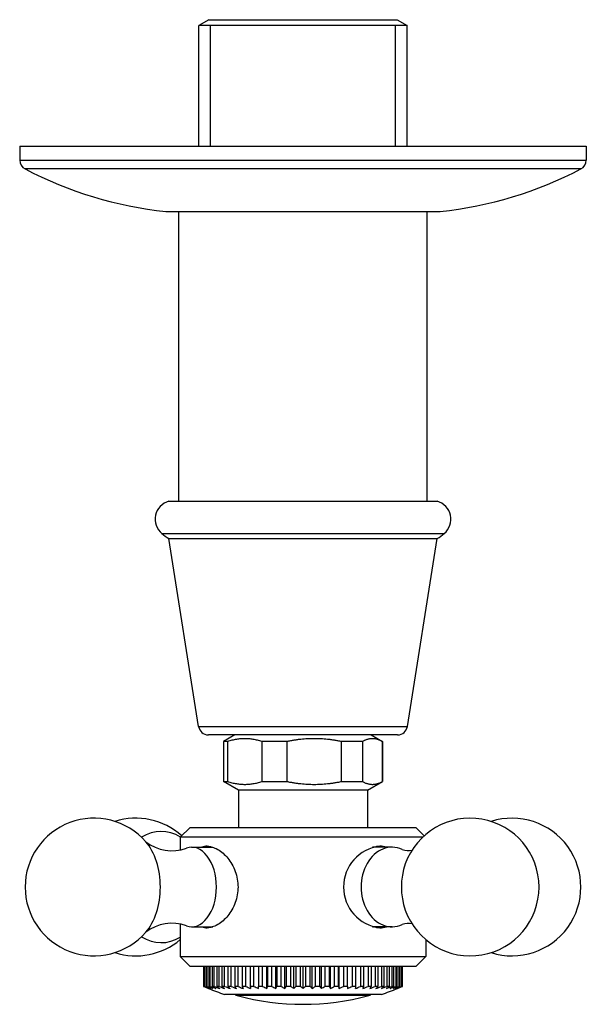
# Model space of a CAD drawing. Header units: millimetres. Extents: x -0.0285 to 0.0285, y -0.0863 to 0.0127.
import ezdxf

# ---------------------------------------------------------------- set-up
doc = ezdxf.new("R2010")
doc.units = ezdxf.units.MM
doc.layers.add('BLOCKS', color=3, linetype='Continuous')

msp = doc.modelspace()

# ---------------------------------------------------------------- linework, layer by layer
at = {"layer": 'BLOCKS'}
for p, q in [((-0.009477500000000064, 0.01272809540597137), (-0.01047750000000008, 0.01215074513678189)), ((-0.01047750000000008, 0), (-0.01047750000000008, 0.01215074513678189)), ((0.01047749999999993, 0.01215074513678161), (-0.01047750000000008, 0.01215074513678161)), ((-0.009477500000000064, 0.01272809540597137), (0.009477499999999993, 0.01272809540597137)), ((-0.00931500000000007, 0), (-0.00931500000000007, 0.01215074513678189)), ((0.009314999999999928, 0), (0.009314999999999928, 0.01215074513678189)), ((0.009477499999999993, 0.01272809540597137), (0.01047749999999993, 0.01215074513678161)), ((0.01047749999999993, 0), (0.01047749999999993, 0.01215074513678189)), ((-0.02850000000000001, 0), (-0.02850000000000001, -0.001398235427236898)), ((-0.02850000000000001, 0), (0.02850000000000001, 0)), ((0.02850000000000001, 0), (0.02850000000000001, -0.001398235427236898)), ((-0.02850000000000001, -0.001398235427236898), (0.02850000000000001, -0.001398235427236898)), ((0.02796151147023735, -0.002285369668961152), (-0.0279615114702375, -0.002285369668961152)), ((-0.01380378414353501, -0.006567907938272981), (0.01380378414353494, -0.006567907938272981)), ((-0.01375, -0.006570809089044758), (0.01375, -0.006570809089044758)), ((-0.0125, -0.03572166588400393), (-0.0125, -0.006570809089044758)), ((0.0125, -0.0357209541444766), (0.0125, -0.006570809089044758)), ((-0.01354142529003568, -0.03572169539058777), (0.01349999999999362, -0.03572092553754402)), ((0.0125, -0.035720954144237), (0.01349999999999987, -0.03572092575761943)), ((-0.01419542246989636, -0.03895322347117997), (0.01419826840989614, -0.03895322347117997)), ((-0.0105055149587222, -0.05837833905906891), (-0.01350000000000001, -0.03947190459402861)), ((-0.01350000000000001, -0.03947190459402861), (0.01350284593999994, -0.03947190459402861)), ((0.01050551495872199, -0.05837833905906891), (0.01350000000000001, -0.03947190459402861)), ((-0.0105055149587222, -0.05837833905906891), (0.01050551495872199, -0.05837833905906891)), ((0.009517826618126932, -0.05922190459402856), (-0.009517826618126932, -0.05922190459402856)), ((-0.006846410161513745, -0.05922190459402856), (-0.007999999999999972, -0.0598879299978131)), ((0.006846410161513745, -0.05922190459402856), (0.007999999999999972, -0.0598879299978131)), ((-0.007595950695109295, -0.0598879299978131), (-0.007999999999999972, -0.0598879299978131)), ((-0.007999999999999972, -0.0598879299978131), (-0.007999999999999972, -0.06390587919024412)), ((-0.007595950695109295, -0.0598879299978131), (-0.007595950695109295, -0.06390587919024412)), ((-0.001624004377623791, -0.0598879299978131), (-0.004118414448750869, -0.0598879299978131)), ((-0.004118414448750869, -0.06390587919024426), (-0.004118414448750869, -0.0598879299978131)), ((-0.001624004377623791, -0.0598879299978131), (-0.001624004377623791, -0.06390587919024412)), ((0.005971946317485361, -0.0598879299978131), (0.003880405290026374, -0.0598879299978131)), ((0.003880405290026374, -0.06390587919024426), (0.003880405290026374, -0.0598879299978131)), ((0.005971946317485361, -0.0598879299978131), (0.005971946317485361, -0.06390587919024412)), ((0.007999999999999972, -0.0598879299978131), (0.007998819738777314, -0.0598879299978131)), ((0.007998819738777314, -0.06390587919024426), (0.007998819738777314, -0.0598879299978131)), ((0.007999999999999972, -0.0598879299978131), (0.007999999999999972, -0.06390587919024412)), ((-0.007999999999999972, -0.06390587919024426), (-0.007595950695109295, -0.06390587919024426)), ((-0.006499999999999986, -0.06477190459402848), (-0.007999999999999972, -0.06390587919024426)), ((-0.004118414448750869, -0.06390587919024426), (-0.001624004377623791, -0.06390587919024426)), ((0.003880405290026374, -0.06390587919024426), (0.005971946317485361, -0.06390587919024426)), ((0.006499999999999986, -0.06477190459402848), (0.007999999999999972, -0.06390587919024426)), ((0.007998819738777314, -0.06390587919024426), (0.007999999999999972, -0.06390587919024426)), ((-0.006499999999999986, -0.06477190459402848), (-0.006499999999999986, -0.06852190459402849)), ((0.004059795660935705, -0.06477190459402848), (-0.006499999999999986, -0.06477190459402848)), ((0.006499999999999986, -0.06477190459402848), (0.004059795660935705, -0.06477190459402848)), ((0.006499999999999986, -0.06477190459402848), (0.006499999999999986, -0.06852190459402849)), ((-0.01135000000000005, -0.06852190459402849), (-0.01234999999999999, -0.06952190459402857)), ((-0.01135000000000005, -0.06852190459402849), (0.007089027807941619, -0.06852190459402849)), ((0.007089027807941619, -0.06852190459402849), (0.01134999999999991, -0.06852190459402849)), ((0.01135000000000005, -0.06852190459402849), (0.01219400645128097, -0.06936591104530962)), ((-0.01234999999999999, -0.06952190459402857), (-0.01234999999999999, -0.07077413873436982)), ((0.007713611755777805, -0.06952190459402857), (-0.01234999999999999, -0.06952190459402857)), ((0.01202571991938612, -0.06952190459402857), (0.007713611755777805, -0.06952190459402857)), ((-0.01120674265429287, -0.07052190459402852), (-0.009057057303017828, -0.07052190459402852)), ((0.008962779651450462, -0.07052190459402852), (0.007089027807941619, -0.07052190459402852)), ((-0.01234999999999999, -0.07826967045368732), (-0.01234999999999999, -0.0815219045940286)), ((-0.01120674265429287, -0.07852190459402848), (-0.009057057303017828, -0.07852190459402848)), ((0.008962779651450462, -0.07852190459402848), (0.007089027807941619, -0.07852190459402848)), ((0.01234999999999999, -0.0798136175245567), (0.01234999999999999, -0.0815219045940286)), ((-0.01135000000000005, -0.08252190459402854), (-0.01234999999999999, -0.0815219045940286)), ((-0.01234999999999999, -0.0815219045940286), (0.007713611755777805, -0.0815219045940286)), ((0.007713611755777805, -0.0815219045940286), (0.01234999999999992, -0.0815219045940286)), ((0.01135000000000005, -0.08252190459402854), (0.01234999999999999, -0.0815219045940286)), ((0.007089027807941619, -0.08252190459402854), (-0.01135000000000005, -0.08252190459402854)), ((-0.009995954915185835, -0.08252190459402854), (-0.009995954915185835, -0.08452190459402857)), ((-0.009975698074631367, -0.08452190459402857), (-0.009975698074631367, -0.08252190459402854)), ((-0.009920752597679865, -0.08252190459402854), (-0.009920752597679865, -0.08452190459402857)), ((-0.009859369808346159, -0.08452190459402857), (-0.009859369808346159, -0.08252190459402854)), ((-0.009751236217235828, -0.08252190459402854), (-0.009751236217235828, -0.08452190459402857)), ((-0.009648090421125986, -0.08452190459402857), (-0.009648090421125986, -0.08252190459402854)), ((-0.009487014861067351, -0.08252190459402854), (-0.009487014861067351, -0.08452190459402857)), ((-0.009343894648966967, -0.08452190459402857), (-0.009343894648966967, -0.08252190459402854)), ((-0.00913142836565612, -0.08252190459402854), (-0.00913142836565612, -0.08452190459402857)), ((-0.008941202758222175, -0.08452190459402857), (-0.008941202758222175, -0.08252190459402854)), ((-0.00868274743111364, -0.08252190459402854), (-0.00868274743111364, -0.08452190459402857)), ((-0.008448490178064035, -0.08452190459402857), (-0.008448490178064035, -0.08252190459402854)), ((-0.008154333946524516, -0.08252190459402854), (-0.008154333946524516, -0.08452190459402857)), ((-0.007882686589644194, -0.08452190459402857), (-0.007882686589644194, -0.08252190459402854)), ((-0.007547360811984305, -0.08252190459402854), (-0.007547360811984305, -0.08452190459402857)), ((-0.007240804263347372, -0.08452190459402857), (-0.007240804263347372, -0.08252190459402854)), ((-0.0068677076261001, -0.08252190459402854), (-0.0068677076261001, -0.08452190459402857)), ((-0.006529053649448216, -0.08452190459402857), (-0.006529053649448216, -0.08252190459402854)), ((-0.00612195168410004, -0.08252190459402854), (-0.00612195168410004, -0.08452190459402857)), ((-0.005754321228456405, -0.08452190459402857), (-0.005754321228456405, -0.08252190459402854)), ((-0.005317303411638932, -0.08252190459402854), (-0.005317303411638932, -0.08452190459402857)), ((-0.004929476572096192, -0.08452190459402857), (-0.004929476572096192, -0.08252190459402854)), ((-0.004478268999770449, -0.08252190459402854), (-0.004478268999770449, -0.08452190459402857)), ((-0.004057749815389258, -0.08452190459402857), (-0.004057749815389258, -0.08252190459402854)), ((-0.003624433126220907, -0.08473263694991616), (-0.003624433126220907, -0.08252190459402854)), ((-0.003574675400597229, -0.08252190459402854), (-0.003574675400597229, -0.08452190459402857)), ((-0.003141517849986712, -0.08452190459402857), (-0.003141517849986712, -0.08252190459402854)), ((-0.002746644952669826, -0.08473222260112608), (-0.002746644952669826, -0.08252190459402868)), ((-0.002642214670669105, -0.08252190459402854), (-0.002642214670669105, -0.08452190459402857)), ((-0.002195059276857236, -0.08452190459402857), (-0.002195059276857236, -0.08252190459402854)), ((-0.001842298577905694, -0.0847317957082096), (-0.001842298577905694, -0.08252190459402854)), ((-0.001684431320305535, -0.08252190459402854), (-0.001684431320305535, -0.08452190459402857)), ((-0.001227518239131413, -0.08452190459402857), (-0.001227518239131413, -0.08252190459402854)), ((-0.0009201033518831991, -0.08473136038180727), (-0.0009201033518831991, -0.08252190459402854)), ((-0.0007105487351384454, -0.08252190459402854), (-0.0007105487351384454, -0.08452190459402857)), ((-0.000248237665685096, -0.08452190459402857), (-0.000248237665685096, -0.08252190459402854)), ((5.529740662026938e-06, -0.08472662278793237), (5.529740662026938e-06, -0.08252190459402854)), ((0.000259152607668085, -0.08252190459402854), (0.000259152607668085, -0.08452190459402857)), ((0.0007219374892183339, -0.08452190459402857), (0.0007219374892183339, -0.08252190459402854)), ((0.0009311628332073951, -0.0847309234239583), (0.0009311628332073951, -0.08252190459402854)), ((0.001237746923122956, -0.08252190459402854), (0.001237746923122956, -0.08452190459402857)), ((0.001696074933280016, -0.08452190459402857), (0.001696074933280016, -0.08252190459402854)), ((0.001853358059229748, -0.08473092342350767), (0.001853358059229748, -0.08252190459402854)), ((0.002204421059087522, -0.08252190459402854), (0.002204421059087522, -0.08452190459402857)), ((0.002653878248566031, -0.08452190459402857), (0.002653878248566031, -0.08252190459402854)), ((0.002757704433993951, -0.08473092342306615), (0.002757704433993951, -0.08252190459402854)), ((0.003149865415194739, -0.08252190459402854), (0.003149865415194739, -0.08452190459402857)), ((0.003586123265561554, -0.08452190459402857), (0.003586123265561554, -0.08252190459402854)), ((0.003635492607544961, -0.08473092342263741), (0.003635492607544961, -0.08252190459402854)), ((0.004064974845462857, -0.08252190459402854), (0.004064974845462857, -0.08452190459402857)), ((0.004478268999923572, -0.08452190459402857), (0.004478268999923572, -0.08252190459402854)), ((0.004935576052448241, -0.08252190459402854), (0.004935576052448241, -0.08452190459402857)), ((0.005327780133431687, -0.08452190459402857), (0.005327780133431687, -0.08252190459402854)), ((0.005779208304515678, -0.08252190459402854), (0.005779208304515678, -0.08452190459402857)), ((0.006131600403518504, -0.08452190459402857), (0.006131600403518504, -0.08252190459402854)), ((0.006551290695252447, -0.08252190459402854), (0.006551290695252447, -0.08452190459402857)), ((0.006876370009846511, -0.08452190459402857), (0.006876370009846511, -0.08252190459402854)), ((0.01134999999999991, -0.08252190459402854), (0.007089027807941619, -0.08252190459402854)), ((0.007260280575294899, -0.08252190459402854), (0.007260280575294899, -0.08452190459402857)), ((0.007554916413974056, -0.08452190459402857), (0.007554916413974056, -0.08252190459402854)), ((0.007899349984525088, -0.08252190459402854), (0.007899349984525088, -0.08452190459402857)), ((0.008160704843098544, -0.08452190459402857), (0.008160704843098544, -0.08252190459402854)), ((0.008449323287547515, -0.08252190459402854), (0.008449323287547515, -0.08452190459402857)), ((0.008700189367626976, -0.08452190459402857), (0.008700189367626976, -0.08252190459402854)), ((0.008941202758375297, -0.08252190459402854), (0.008941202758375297, -0.08452190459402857)), ((0.009131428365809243, -0.08452190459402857), (0.009131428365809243, -0.08252190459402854)), ((0.009343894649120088, -0.08252190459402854), (0.009343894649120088, -0.08452190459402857)), ((0.009487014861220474, -0.08452190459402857), (0.009487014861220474, -0.08252190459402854)), ((0.009648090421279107, -0.08252190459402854), (0.009648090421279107, -0.08452190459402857)), ((0.00975123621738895, -0.08452190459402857), (0.00975123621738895, -0.08252190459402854)), ((0.009859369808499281, -0.08252190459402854), (0.009859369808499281, -0.08452190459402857)), ((0.00992075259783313, -0.08452190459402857), (0.00992075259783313, -0.08252190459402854)), ((0.00997569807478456, -0.08252190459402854), (0.00997569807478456, -0.08452190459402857)), ((0.009995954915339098, -0.08452190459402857), (0.009995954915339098, -0.08252190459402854)), ((-0.009975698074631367, -0.08452190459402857), (-0.009995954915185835, -0.08452190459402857)), ((-0.009859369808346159, -0.08452190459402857), (-0.009920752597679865, -0.08452190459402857)), ((-0.009648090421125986, -0.08452190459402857), (-0.009751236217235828, -0.08452190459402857)), ((-0.009343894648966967, -0.08452190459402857), (-0.009487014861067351, -0.08452190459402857)), ((-0.008941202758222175, -0.08452190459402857), (-0.00913142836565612, -0.08452190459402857)), ((-0.008448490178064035, -0.08452190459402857), (-0.00868274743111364, -0.08452190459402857)), ((-0.007882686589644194, -0.08452190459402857), (-0.008154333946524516, -0.08452190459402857)), ((-0.007240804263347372, -0.08452190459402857), (-0.007547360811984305, -0.08452190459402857)), ((-0.006529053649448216, -0.08452190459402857), (-0.0068677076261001, -0.08452190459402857)), ((-0.005754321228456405, -0.08452190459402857), (-0.00612195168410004, -0.08452190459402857)), ((-0.004929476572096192, -0.08452190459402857), (-0.005317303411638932, -0.08452190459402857)), ((-0.004057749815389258, -0.08452190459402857), (-0.004478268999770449, -0.08452190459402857)), ((-0.004478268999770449, -0.08472816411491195), (-0.004478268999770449, -0.08452190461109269)), ((-0.003141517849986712, -0.08452190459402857), (-0.003574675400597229, -0.08452190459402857)), ((-0.002195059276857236, -0.08452190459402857), (-0.002642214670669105, -0.08452190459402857)), ((-0.001227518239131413, -0.08452190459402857), (-0.001684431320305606, -0.08452190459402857)), ((-0.000248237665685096, -0.08452190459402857), (-0.0007105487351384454, -0.08452190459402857)), ((0.0007219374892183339, -0.08452190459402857), (0.000259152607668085, -0.08452190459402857)), ((0.001696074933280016, -0.08452190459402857), (0.001237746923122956, -0.08452190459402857)), ((0.002653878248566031, -0.08452190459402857), (0.002204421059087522, -0.08452190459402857)), ((0.003586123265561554, -0.08452190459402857), (0.003149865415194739, -0.08452190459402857)), ((0.004478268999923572, -0.08452190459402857), (0.004064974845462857, -0.08452190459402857)), ((0.004478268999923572, -0.08452190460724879), (0.004478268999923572, -0.08473092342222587)), ((0.005327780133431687, -0.08452190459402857), (0.004935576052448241, -0.08452190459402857)), ((0.006131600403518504, -0.08452190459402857), (0.005779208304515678, -0.08452190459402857)), ((0.006876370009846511, -0.08452190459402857), (0.006551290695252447, -0.08452190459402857)), ((0.007554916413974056, -0.08452190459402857), (0.007260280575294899, -0.08452190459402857)), ((0.008160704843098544, -0.08452190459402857), (0.007899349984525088, -0.08452190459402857)), ((0.008700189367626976, -0.08452190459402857), (0.008449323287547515, -0.08452190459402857)), ((0.009131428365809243, -0.08452190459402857), (0.008941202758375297, -0.08452190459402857)), ((0.009487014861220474, -0.08452190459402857), (0.009343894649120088, -0.08452190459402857)), ((0.00975123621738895, -0.08452190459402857), (0.009648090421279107, -0.08452190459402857)), ((0.00992075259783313, -0.08452190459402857), (0.00985936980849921, -0.08452190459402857)), ((0.009995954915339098, -0.08452190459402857), (0.00997569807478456, -0.08452190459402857)), ((0.00788733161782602, -0.08532190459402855), (-0.0078873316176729, -0.08532190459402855)), ((0.006631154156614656, -0.08543670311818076), (-0.00663115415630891, -0.0854367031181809))]:
    msp.add_line(p, q, dxfattribs=at)
for centre, radius, start, end in [((-0.0275, -0.001398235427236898), 0.001, 180, 242.5153170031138), ((0.0275, -0.001398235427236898), 0.001, 297.4846829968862, 0), ((-0.009501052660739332, 0.03319999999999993), 0.04, 242.5153170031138, 263.8248431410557), ((0.009501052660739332, 0.03319999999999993), 0.04, 276.1751568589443, 297.4846829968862), ((-0.01375, -0.006070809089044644), 0.0005, 263.8248431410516, 270), ((0.01375, -0.006070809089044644), 0.0005, 270, 276.1751568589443), ((-0.01301357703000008, -0.03751696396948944), 0.00186, 105.1601376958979, 230.5502845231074), ((0.01301642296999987, -0.03751696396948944), 0.00186, 309.4497154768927, 74.93067062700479), ((-0.0084134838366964, -0.03192661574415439), 0.009099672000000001, 230.5502845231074, 236.0148531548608), ((0.00841632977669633, -0.03192661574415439), 0.009099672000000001, 303.9851468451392, 309.4497154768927), ((-0.009517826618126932, -0.05822190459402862), 0.001, 188.9999999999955, 270), ((0.009517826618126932, -0.05822190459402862), 0.001, 270, 351.0000000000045), ((-0.02102728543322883, -0.07452190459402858), 0.006925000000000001, 41.10596628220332, 318.8940337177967), ((-0.01681692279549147, -0.07452190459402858), 0.006925, 48.12027348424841, 107.6978493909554), ((0.01681692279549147, -0.07452190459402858), 0.006925, 199.5853122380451, 160.4146877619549), ((0.02102728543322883, -0.07452190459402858), 0.006925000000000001, 252.3021506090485, 107.6978493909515), ((-0.01320714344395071, -0.06671239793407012), 0.004168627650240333, 231.377321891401, 290.7190512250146), ((-0.009652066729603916, -0.07187212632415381), 0.00145023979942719, 89.71398496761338, 111.4035154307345), ((0.008203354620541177, -0.07452190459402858), 0.004129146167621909, 96.81167663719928, 263.1883233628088), ((0.00772031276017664, -0.07275420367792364), 0.002332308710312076, 73.1604785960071, 90.16461791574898), ((0.01057008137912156, -0.06926370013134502), 0.001590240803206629, 248.6154732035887, 284.7782888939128), ((-0.01320714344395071, -0.08233141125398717), 0.004168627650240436, 69.28094877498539, 128.622678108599), ((0.01056929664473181, -0.07976943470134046), 0.001580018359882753, 75.10300765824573, 111.4991690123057), ((-0.009652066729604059, -0.07717168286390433), 0.001450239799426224, 248.5964845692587, 270.2860150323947), ((0.007720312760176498, -0.07628960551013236), 0.002332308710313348, 269.8353820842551, 286.8395214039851), ((-0.01681692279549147, -0.07452190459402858), 0.006925, 252.3021506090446, 310.168899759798), ((-1.136641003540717e-11, -0.06130315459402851), 0.02528063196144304, 247.9273623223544, 251.820736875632), ((-1.136641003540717e-11, -0.06130315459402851), 0.0248808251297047, 248.9390307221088, 250.3489502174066), ((-1.136641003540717e-11, -0.06130315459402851), 0.02528063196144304, 288.1792631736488, 292.0726377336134), ((-1.136641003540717e-11, -0.06130315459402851), 0.0248808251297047, 289.7427386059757, 291.0609693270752), ((-0.006499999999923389, -0.08495421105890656), 0.0005, 227.3399331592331, 254.7929265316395), ((7.65965069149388e-14, -0.0610419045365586), 0.0252800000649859, 254.7929265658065, 285.2070734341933), ((0.006500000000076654, -0.08495421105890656), 0.0005, 285.2070734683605, 312.6600668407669)]:
    msp.add_arc(centre, radius, start, end, dxfattribs=at)
for centre, major_axis, ratio, start_param, end_param in [((-0.01427174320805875, -0.07452190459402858), (0, -0.005599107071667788), 0.7809576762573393, 2.681967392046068, 3.607869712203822), ((-0.01784488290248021, -0.07452190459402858), (0, -0.00559910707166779), 0.6245839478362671, 1.570796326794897, 2.520325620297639), ((0.008962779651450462, -0.07452190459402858), (0, -0.004), 0.7809576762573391, 2.80644336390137, 6.618334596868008), ((-0.01120674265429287, -0.07452190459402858), (0, -0.004), 0.6245839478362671, 1.570796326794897, 3.353556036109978), ((-0.008863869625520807, -0.07452190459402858), (0, -0.004099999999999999), 0.6245839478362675, 3.292305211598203, 3.362907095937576), ((0.007089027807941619, -0.07452190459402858), (0, -0.004), 0.7809576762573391, 3.141592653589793, 3.175989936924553), ((0.007089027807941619, -0.07452190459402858), (0, -0.004099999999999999), 0.7809576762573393, 2.920278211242, 3.044531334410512), ((0.01427174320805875, -0.07452190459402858), (0, -0.005599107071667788), 0.7809576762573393, 4.284897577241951, 5.139880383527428), ((-0.01784488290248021, -0.07452190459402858), (0, -0.00559910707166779), 0.6245839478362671, 0.6212670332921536, 1.570796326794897), ((-0.01120674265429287, -0.07452190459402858), (0, -0.004), 0.6245839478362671, 6.071221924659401, 7.853981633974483), ((-0.008863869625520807, -0.07452190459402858), (0, -0.004099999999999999), 0.6245839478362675, 6.061870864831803, 6.132472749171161), ((0.007089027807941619, -0.07452190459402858), (0, -0.004), 0.7809576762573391, 6.248788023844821, 6.283185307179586), ((0.007089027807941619, -0.07452190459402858), (0, -0.004099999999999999), 0.7809576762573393, 0.09706131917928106, 0.2213144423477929), ((-0.01427174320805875, -0.07452190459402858), (0, -0.005599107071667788), 0.7809576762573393, 5.816908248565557, 6.738216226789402), ((-0.00235091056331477, -0.06130315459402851), (2.367601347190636e-18, -0.02483498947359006), 0.8674881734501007, 5.920424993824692, 5.944936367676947), ((-0.001937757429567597, -0.06130315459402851), (-2.051807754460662e-18, -0.02483498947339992), 0.9120703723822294, 5.920424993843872, 5.944936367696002), ((-0.002656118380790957, -0.06130315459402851), (2.575687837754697e-18, -0.02485046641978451), 0.8202720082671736, 5.918787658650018, 5.943170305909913), ((-0.001505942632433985, -0.06130315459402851), (-1.657164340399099e-18, -0.02483498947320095), 0.9478688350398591, 5.920424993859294, 5.944936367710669), ((-0.002928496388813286, -0.06130315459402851), (2.70394071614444e-18, -0.02486574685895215), 0.7666725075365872, 5.917179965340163, 5.941437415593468), ((-0.001059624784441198, -0.06130315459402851), (-1.19883703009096e-18, -0.0248349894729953), 0.9745388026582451, 5.920424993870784, 5.944936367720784), ((-0.00325715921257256, -0.06130315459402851), (2.746063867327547e-18, -0.02486574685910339), 0.7000500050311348, 5.917179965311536, 5.94143741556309), ((-0.0006031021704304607, -0.06130315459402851), (-6.944390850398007e-19, -0.02483498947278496), 0.9918234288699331, 5.920424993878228, 5.944936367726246), ((-0.00355445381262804, -0.06130315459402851), (2.682657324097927e-18, -0.0248657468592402), 0.6266856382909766, 5.917179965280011, 5.941437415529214), ((-0.00380977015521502, -0.06130315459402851), (2.516329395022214e-18, -0.02486744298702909), 0.5472859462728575, 5.917002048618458, 5.941720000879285), ((0.0005395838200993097, -0.06130315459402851), (6.969434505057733e-19, -0.0249245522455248), 0.9918234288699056, 5.911072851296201, 5.93530347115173), ((-0.004035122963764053, -0.06130315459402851), (2.253126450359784e-18, -0.02486754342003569), 0.4626155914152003, 5.916991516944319, 5.941681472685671), ((0.0009482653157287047, -0.06130315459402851), (1.20315166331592e-18, -0.02492437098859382), 0.9745388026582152, 5.911091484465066, 5.935292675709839), ((-0.004221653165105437, -0.06130315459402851), (1.903333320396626e-18, -0.02486762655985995), 0.3734899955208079, 5.916982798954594, 5.941640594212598), ((0.001348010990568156, -0.06130315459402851), (1.663116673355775e-18, -0.02492419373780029), 0.9478688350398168, 5.911109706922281, 5.935277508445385), ((-0.004367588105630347, -0.06130315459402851), (1.480392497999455e-18, -0.0248676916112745), 0.2807674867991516, 5.916975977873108, 5.941597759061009), ((0.001734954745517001, -0.06130315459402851), (2.059163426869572e-18, -0.02492402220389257), 0.9120703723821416, 5.911127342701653, 5.935258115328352), ((-0.004471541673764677, -0.06130315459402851), (1.000557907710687e-18, -0.02486773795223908), 0.1853410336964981, 5.916971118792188, 5.941553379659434), ((0.00210534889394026, -0.06130315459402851), (2.376073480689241e-18, -0.02492385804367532), 0.8674881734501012, 5.911144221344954, 5.935234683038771), ((-0.004532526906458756, -0.06130315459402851), (4.822702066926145e-19, -0.02486776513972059), 0.08812964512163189, 5.916968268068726, 5.941507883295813), ((0.00246939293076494, -0.06130315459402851), (2.581781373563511e-18, -0.02490925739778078), 0.8202720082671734, 5.912649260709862, 5.936234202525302), ((0.002826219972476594, -0.06130315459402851), (2.707060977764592e-18, -0.0248944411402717), 0.7666725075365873, 5.914184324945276, 5.938415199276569), ((-0.004366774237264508, -0.06130315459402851), (-4.82849540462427e-19, -0.0248976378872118), 0.08812964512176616, 0.3451274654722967, 0.3693328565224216), ((0.003143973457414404, -0.06130315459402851), (2.749217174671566e-18, -0.0248943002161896), 0.7000500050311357, 5.914198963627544, 5.938381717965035), ((-0.004308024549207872, -0.06130315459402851), (-1.001759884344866e-18, -0.02489761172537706), 0.1853410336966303, 0.3451737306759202, 0.369330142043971), ((0.003431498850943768, -0.06130315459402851), (2.685724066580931e-18, -0.02489417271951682), 0.6266856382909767, 5.914212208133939, 5.93834524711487), ((-0.004207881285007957, -0.06130315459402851), (-1.482171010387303e-18, -0.02489756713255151), 0.2807674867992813, 0.3452194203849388, 0.3693255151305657), ((0.003685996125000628, -0.06130315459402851), (2.519022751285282e-18, -0.02489405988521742), 0.5472859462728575, 5.914223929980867, 5.938306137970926), ((-0.004067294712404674, -0.06130315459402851), (-1.905620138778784e-18, -0.02489750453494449), 0.3734899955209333, 0.3452640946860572, 0.3693190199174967), ((0.003904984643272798, -0.06130315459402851), (2.255520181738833e-18, -0.02489396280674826), 0.4626155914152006, 5.914234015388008, 5.937754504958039), ((-0.0038962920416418, -0.06130315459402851), (-2.255677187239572e-18, -0.02489569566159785), 0.4626155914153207, 0.3456241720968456, 0.3691312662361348), ((0.004076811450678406, -0.06130315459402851), (1.90548168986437e-18, -0.0248956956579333), 0.3734899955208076, 5.914054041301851, 5.938071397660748), ((-0.003678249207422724, -0.06130315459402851), (-2.519188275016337e-18, -0.02489569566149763), 0.5472859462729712, 0.3451139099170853, 0.3691312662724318), ((0.004218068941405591, -0.06130315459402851), (1.482059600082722e-18, -0.02489569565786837), 0.280767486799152, 5.914054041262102, 5.938071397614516), ((-0.003424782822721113, -0.06130315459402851), (-2.685888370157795e-18, -0.02489569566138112), 0.6266856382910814, 0.3451139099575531, 0.369131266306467), ((0.004318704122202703, -0.06130315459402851), (1.001682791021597e-18, -0.02489569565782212), 0.1853410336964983, 5.914054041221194, 5.938071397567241), ((-0.003138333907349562, -0.06130315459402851), (-2.749371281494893e-18, -0.02489569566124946), 0.7000500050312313, 0.3451139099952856, 0.3691312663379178), ((0.004377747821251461, -0.06130315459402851), (4.82811874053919e-19, -0.02489569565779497), 0.08812964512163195, 5.914054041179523, 5.938071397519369), ((-0.002821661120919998, -0.06130315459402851), (-2.707197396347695e-18, -0.0248956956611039), 0.7666725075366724, 0.3451139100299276, 0.3691312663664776), ((-0.002465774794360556, -0.06130315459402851), (-2.581894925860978e-18, -0.02491035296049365), 0.820272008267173, 0.3467469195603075, 0.370649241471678), ((0.004543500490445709, -0.06130315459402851), (-4.822310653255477e-19, -0.02486574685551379), 0.08812964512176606, 0.3405971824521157, 0.366005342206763), ((-0.002091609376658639, -0.06130315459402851), (-2.376519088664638e-18, -0.02492853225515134), 0.8674881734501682, 0.3476339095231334, 0.3725213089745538), ((0.004482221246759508, -0.06130315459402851), (-1.00047779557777e-18, -0.02486574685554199), 0.1853410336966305, 0.3405971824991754, 0.3660053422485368), ((-0.001724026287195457, -0.06130315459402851), (-2.059536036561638e-18, -0.02492853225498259), 0.912070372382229, 0.3476339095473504, 0.3725213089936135), ((0.004377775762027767, -0.06130315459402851), (-1.480276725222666e-18, -0.02486574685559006), 0.2807674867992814, 0.340597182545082, 0.3660053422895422), ((-0.001339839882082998, -0.06130315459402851), (-1.663406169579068e-18, -0.02492853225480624), 0.9478688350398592, 0.3476339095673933, 0.3725213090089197), ((0.004231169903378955, -0.06130315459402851), (-1.90318945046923e-18, -0.02486574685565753), 0.3734899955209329, 0.3405971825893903, 0.3660053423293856), ((-0.0009427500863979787, -0.06130315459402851), (-1.203352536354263e-18, -0.02492853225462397), 0.9745388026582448, 0.3476339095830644, 0.3725213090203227), ((0.004043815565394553, -0.06130315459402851), (-2.252963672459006e-18, -0.02486574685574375), 0.4626155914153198, 0.341747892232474, 0.366005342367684), ((-0.0005394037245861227, -0.06130315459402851), (-6.969501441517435e-19, -0.02492479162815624), 0.9918234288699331, 0.3483465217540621, 0.3721370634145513), ((0.003836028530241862, -0.06130315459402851), (-2.515746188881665e-18, -0.02486167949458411), 0.5472859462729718, 0.3424236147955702, 0.365578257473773), ((0.003554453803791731, -0.06130315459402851), (-2.682657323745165e-18, -0.02486574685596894), 0.6266856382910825, 0.3417478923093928, 0.3660053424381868), ((0.0006031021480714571, -0.06130315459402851), (6.944390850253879e-19, -0.02483498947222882), 0.9918234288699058, 0.3382489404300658, 0.3627603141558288), ((0.003257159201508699, -0.06130315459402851), (-2.746063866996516e-18, -0.02486574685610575), 0.7000500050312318, 0.3417478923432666, 0.3660053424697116), ((0.00105962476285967, -0.06130315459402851), (1.198837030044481e-18, -0.02483498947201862), 0.974538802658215, 0.338248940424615, 0.3627603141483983), ((0.002928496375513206, -0.06130315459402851), (-2.703940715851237e-18, -0.02486574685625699), 0.766672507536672, 0.3417478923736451, 0.3660053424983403), ((0.001505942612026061, -0.06130315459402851), (1.657164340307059e-18, -0.02483498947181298), 0.9478688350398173, 0.3382489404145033, 0.36276031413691), ((0.002656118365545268, -0.06130315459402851), (-2.57568783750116e-18, -0.02485046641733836), 0.820272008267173, 0.340015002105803, 0.3643976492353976), ((0.001937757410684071, -0.06130315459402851), (2.051807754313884e-18, -0.02483498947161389), 0.9120703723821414, 0.3382489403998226, 0.3627603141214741), ((0.002350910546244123, -0.06130315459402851), (-2.367601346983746e-18, -0.02483498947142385), 0.8674881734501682, 0.3382489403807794, 0.3627603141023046)]:
    msp.add_ellipse(centre, major_axis=major_axis, ratio=ratio, start_param=start_param, end_param=end_param, dxfattribs=at)
for points, weights in [([(-0.004118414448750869, -0.0598879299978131), (-0.005857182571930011, -0.05932862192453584), (-0.007595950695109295, -0.0598879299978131)], [1, 1.066666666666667, 1]), ([(0.003880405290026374, -0.0598879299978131), (0.001128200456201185, -0.05932862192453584), (-0.001624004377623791, -0.0598879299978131)], [1, 1.066666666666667, 1]), ([(0.007998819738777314, -0.0598879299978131), (0.006985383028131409, -0.05932862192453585), (0.005971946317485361, -0.0598879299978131)], [1, 1.06666666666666, 1]), ([(-0.007595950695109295, -0.06390587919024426), (-0.005857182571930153, -0.06446518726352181), (-0.004118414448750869, -0.06390587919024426)], [1, 1.06666666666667, 1]), ([(-0.001624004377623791, -0.06390587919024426), (0.001128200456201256, -0.06446518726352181), (0.003880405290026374, -0.06390587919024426)], [1, 1.06666666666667, 1]), ([(0.005971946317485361, -0.06390587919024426), (0.006985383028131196, -0.06446518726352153), (0.007998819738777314, -0.06390587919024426)], [1, 1.066666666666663, 1])]:
    msp.add_rational_spline(points, weights, degree=2, dxfattribs=at)
msp.add_open_spline([(-0.009644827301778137, -0.07042190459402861), (-0.009482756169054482, -0.07042190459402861), (-0.009308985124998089, -0.07044693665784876), (-0.008950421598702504, -0.07055166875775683), (-0.008765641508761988, -0.0706313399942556), (-0.008399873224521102, -0.07084117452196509), (-0.008218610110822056, -0.07097150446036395), (-0.007874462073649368, -0.07127185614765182), (-0.007711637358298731, -0.07144190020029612), (-0.007417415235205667, -0.07180371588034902), (-0.007275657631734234, -0.07200818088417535), (-0.007020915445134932, -0.07245393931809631), (-0.006907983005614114, -0.07269523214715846), (-0.00672419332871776, -0.07319964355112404), (-0.00665324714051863, -0.07346320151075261), (-0.006559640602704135, -0.07399452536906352), (-0.006537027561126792, -0.0742622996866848), (-0.006537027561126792, -0.07452190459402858), (-0.006537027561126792, -0.07478150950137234), (-0.006559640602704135, -0.07504928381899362), (-0.00665324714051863, -0.07558060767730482), (-0.00672419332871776, -0.0758441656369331), (-0.006907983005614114, -0.07634857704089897), (-0.007020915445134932, -0.07658986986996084), (-0.007275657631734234, -0.07703562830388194), (-0.007417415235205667, -0.07724009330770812), (-0.007711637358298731, -0.07760190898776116), (-0.007874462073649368, -0.07777195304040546), (-0.008218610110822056, -0.07807230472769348), (-0.008399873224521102, -0.0782026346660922), (-0.008765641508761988, -0.07841246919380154), (-0.008950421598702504, -0.07849214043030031), (-0.009308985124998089, -0.07859687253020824), (-0.009482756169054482, -0.07862190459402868), (-0.009644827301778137, -0.07862190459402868)], degree=3, knots=[18.6872924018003, 18.6872924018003, 18.6872924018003, 18.6872924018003, 19.4657520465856, 19.4657520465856, 20.2442116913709, 20.2442116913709, 21.0226713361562, 21.0226713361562, 21.8011309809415, 21.8011309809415, 22.57994570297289, 22.57994570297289, 23.35876042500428, 23.35876042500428, 24.13757514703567, 24.13757514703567, 24.91638986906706, 24.91638986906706, 24.91638986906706, 25.69520459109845, 25.69520459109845, 26.47401931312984, 26.47401931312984, 27.25283403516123, 27.25283403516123, 28.03164875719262, 28.03164875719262, 28.81010840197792, 28.81010840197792, 29.58856804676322, 29.58856804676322, 30.36702769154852, 30.36702769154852, 31.14548733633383, 31.14548733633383, 31.14548733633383, 31.14548733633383], dxfattribs=at)

doc.saveas('drawing.dxf')
